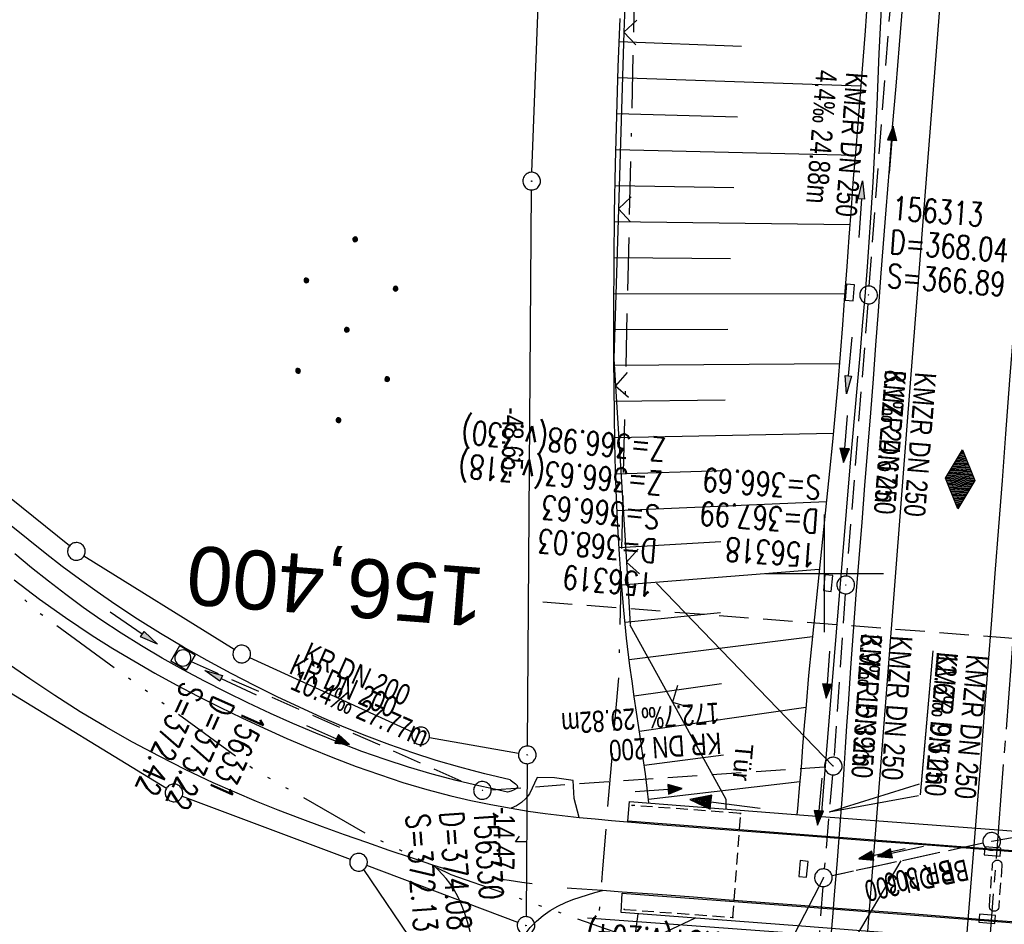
# Model space of a CAD drawing. Extents: x 510944 to 511312, y 468631 to 469578.
# Tile 13 of 30: x 511032 to 511115, y 469070 to 469147. Entities that reach past the tile are written whole.
import ezdxf
from ezdxf.enums import TextEntityAlignment as Align

# ---------------------------------------------------------------- set-up
doc = ezdxf.new("R2010")
doc.units = 0
doc.header["$LTSCALE"] = 10
doc.header["$MEASUREMENT"] = 0
for name, pattern in [('ACAD_ISO14W100', [25.5, 12, -3, 0.5, -3, 0.5, -3, 0.5, -3]), ('ACAD_ISO16W100', [73, 15, -6.5, 15, -6.5, 15, -7, 1, -7]), ('ACHSE', [5.5, 4, -0.5, 0.5, -0.5]), ('AUSGEZOGEN', [0]), ('LT00', [0]), ('LT02', [0.4, 0.2, -0.2]), ('LT12', [0.4, 0.3, -0.1]), ('LT17', [0.15, 0.1, -0.05]), ('STRICHLINIE2', [0.375, 0.25, -0.125])]:
    doc.linetypes.add(name, pattern=pattern)
doc.layers.get('0').update_dxf_attribs({"linetype": 'LT00'})
for name, color, linetype in [('--EK_FBR', 1, 'LT00'), ('--EK_Halt-Pfeil', 4, 'LT00'), ('--EK_Haltung', 7, 'STRICHLINIE2'), ('--EK_Haltung-Text', 140, 'LT00'), ('--EK_Schacht-Text', 5, 'LT00'), ('--EK_ST-93-1', 30, 'LT17'), ('--EL_DFK_AB_L', 21, 'LT00'), ('--EL_DFK_AB_P', 7, 'LT00'), ('--EL_Halt-Pfeil', 4, 'LT00'), ('--EL_Haltung', 182, 'STRICHLINIE2'), ('--EL_Haltung-Text', 182, 'LT00'), ('-AX-093', 35, 'ACHSE'), ('-HTP-20W', 11, 'LT00'), ('ABSTAND', 8, 'LT00'), ('BAB-KABEL', 220, 'ACAD_ISO16W100'), ('DFK_AB_L', 21, 'LT00'), ('DFK_AB_P', 7, 'LT00'), ('DFK_FLUR_NR', 250, 'LT00'), ('DFK_GZPKT', 250, 'LT00'), ('DFK_KATASTER', 250, 'LT00'), ('DFK_NUTZUNG', 250, 'LT00'), ('DL', 182, 'LT12'), ('DL_PFEIL', 201, 'LT00'), ('DL_TEXT', 182, 'LT00'), ('PFEIL', 140, 'AUSGEZOGEN'), ('TELEKOM', 210, 'ACAD_ISO14W100'), ('TOR_TEXT_A', 11, 'Continuous'), ('V098_AFBR_BAB', 250, 'LT00'), ('V098_BOESCH', 250, 'LT00'), ('V098_BOSCHUNG', 250, 'LT00'), ('V098_BR_KAPPE', 30, 'LT00'), ('V098_BR_WID', 30, 'LT17'), ('V098_BRUECK', 30, 'LT17'), ('V098_EINFAHRT', 250, 'LT00'), ('V098_GRABEN', 250, 'LT00'), ('V098_KA_MULD', 182, 'LT00'), ('V098_KA_PRUF', 182, 'LT00'), ('V098_LD_MARK', 250, 'LT00'), ('V098_LG_MARK', 250, 'LT02'), ('V098_RASTER', 250, 'LT00'), ('V098_SINKK', 182, 'LT00'), ('V098_TOR', 10, 'LT00'), ('V098_ZAUN', 40, 'LT00')]:
    doc.layers.add(name, color=color, linetype=linetype)
doc.styles.add('Beschrift', font='ARIAL.TTF')
doc.styles.add('Haltungsbeschriftung', font='ARIAL.TTF', dxfattribs={"width": 0.75})
doc.styles.add('schachtbeschriftung', font='romans.shx', dxfattribs={"width": 0.75, "height": 2})
doc.styles.get("Standard").update_dxf_attribs({"font": 'ARIAL.TTF'})

# ---------------------------------------------------------------- blocks, each defined once
blk = doc.blocks.new('SYMB7050')
at = {"color": 0, "linetype": 'ByBlock'}
blk.add_lwpolyline([(0, 0), (0, 0.093), (0.046, 0.058)], dxfattribs=at)
blk = doc.blocks.new('SYMB7010')
at = {"color": 0, "linetype": 'ByBlock'}
for points in [[(-0.031408, 0.499213), (-0.093728, 0.49134), (-0.15457, 0.475719), (-0.212975, 0.452595), (-0.268021, 0.422333), (-0.31884, 0.385411), (-0.36463, 0.342411), (-0.40467, 0.29401), (-0.438329, 0.240973), (-0.465074, 0.184136), (-0.484486, 0.124395), (-0.496256, 0.062692), (-0.5002, 0)], [(-0.5002, 0), (-0.496256, -0.062692), (-0.484486, -0.124395), (-0.465075, -0.184136), (-0.438329, -0.240973), (-0.404671, -0.29401), (-0.36463, -0.342411), (-0.31884, -0.385411), (-0.268021, -0.422333), (-0.212975, -0.452595), (-0.154571, -0.475719), (-0.093728, -0.49134), (-0.031408, -0.499213), (0.031408, -0.499213)], [(0.5002, 0), (0.496256, 0.062692), (0.484485, 0.124395), (0.465074, 0.184136), (0.438329, 0.240973), (0.40467, 0.29401), (0.36463, 0.342411), (0.31884, 0.385411), (0.268021, 0.422333), (0.212975, 0.452595), (0.15457, 0.475719), (0.093728, 0.49134), (0.031408, 0.499213), (-0.031408, 0.499213)], [(0.031408, -0.499213), (0.093728, -0.491341), (0.15457, -0.475719), (0.212975, -0.452595), (0.268021, -0.422333), (0.31884, -0.385411), (0.36463, -0.342411), (0.404671, -0.294011), (0.438329, -0.240974), (0.465075, -0.184136), (0.484486, -0.124395), (0.496256, -0.062692), (0.500201, 0)]]:
    blk.add_lwpolyline(points, dxfattribs=at)
blk = doc.blocks.new('SYMB0003')
at = {"color": 0, "linetype": 'ByBlock'}
for p, q in [((-0.015712, 0), (0.010166, 0.012015)), ((0, -0.021257), (-0.015712, 0)), ((0.010166, 0.012015), (0, -0.021257))]:
    blk.add_line(p, q, dxfattribs=at)
for points in [[(-0.031395, 0.499013), (-0.093691, 0.491144), (-0.154509, 0.475528), (-0.21289, 0.452414), (-0.267913, 0.422164), (-0.318712, 0.385257), (-0.364484, 0.342274), (-0.404509, 0.293893), (-0.438154, 0.240877), (-0.464888, 0.184062), (-0.484292, 0.124345), (-0.496058, 0.062667), (-0.5, 0)], [(-0.5, 0), (-0.496058, -0.062667), (-0.484292, -0.124345), (-0.464888, -0.184062), (-0.438154, -0.240877), (-0.404509, -0.293893), (-0.364485, -0.342274), (-0.318712, -0.385257), (-0.267914, -0.422164), (-0.21289, -0.452414), (-0.154509, -0.475529), (-0.093691, -0.491144), (-0.031395, -0.499014), (0.031395, -0.499014)], [(0.5, 0), (0.496057, 0.062667), (0.484292, 0.124345), (0.464888, 0.184062), (0.438153, 0.240877), (0.404509, 0.293893), (0.364484, 0.342274), (0.318712, 0.385257), (0.267913, 0.422164), (0.21289, 0.452414), (0.154509, 0.475528), (0.093691, 0.491144), (0.031395, 0.499013), (-0.031395, 0.499013)], [(0.031395, -0.499014), (0.093691, -0.491144), (0.154509, -0.475529), (0.21289, -0.452414), (0.267914, -0.422164), (0.318712, -0.385257), (0.364485, -0.342274), (0.404509, -0.293893), (0.438154, -0.240877), (0.464889, -0.184062), (0.484292, -0.124345), (0.496058, -0.062667), (0.5, 0)]]:
    blk.add_lwpolyline(points, dxfattribs=at)
blk = doc.blocks.new('Ackerland7')
at = {"layer": 'DFK_NUTZUNG', "color": 0, "linetype": 'ByBlock'}
for p, q in [((-4, 3.928), (-4, 3.67)), ((-3.95, 3.628), (-3.95, 3.97)), ((-3.9, 3.99), (-3.9, 3.607)), ((-3.85, 3.601), (-3.85, 3.997)), ((-3.8, 3.99), (-3.8, 3.607)), ((-3.75, 3.628), (-3.75, 3.97)), ((-3.7, 3.928), (-3.7, 3.67)), ((-3.65, 3.798), (-3.65, 3.8)), ((3.7, 3.929), (3.7, 3.671)), ((3.75, 3.629), (3.75, 3.971)), ((3.8, 3.992), (3.8, 3.608)), ((3.85, 3.602), (3.85, 3.998)), ((3.9, 3.992), (3.9, 3.608)), ((3.95, 3.629), (3.95, 3.971)), ((4, 3.929), (4, 3.671)), ((4.05, 3.799), (4.05, 3.801)), ((-7.85, 0.129), (-7.85, -0.129)), ((-7.8, -0.171), (-7.8, 0.171)), ((-7.75, 0.192), (-7.75, -0.192)), ((-7.7, -0.198), (-7.7, 0.198)), ((-7.65, 0.192), (-7.65, -0.192)), ((-7.6, -0.171), (-7.6, 0.171)), ((-7.55, 0.129), (-7.55, -0.129)), ((-7.5, -0.001), (-7.5, 0.001)), ((-0.15, 0.129), (-0.15, -0.129)), ((-0.1, -0.171), (-0.1, 0.171)), ((-0.05, 0.192), (-0.05, -0.192)), ((0, -0.198), (0, 0.198)), ((0.05, 0.192), (0.05, -0.192)), ((0.1, -0.171), (0.1, 0.171)), ((0.15, 0.129), (0.15, -0.129)), ((0.2, -0.001), (0.2, 0.001)), ((7.55, 0.129), (7.55, -0.129)), ((7.6, -0.171), (7.6, 0.171)), ((7.65, 0.192), (7.65, -0.192)), ((7.7, -0.198), (7.7, 0.198)), ((7.75, 0.192), (7.75, -0.192)), ((7.8, -0.171), (7.8, 0.171)), ((7.85, 0.129), (7.85, -0.129)), ((7.9, -0.001), (7.9, 0.001)), ((-4, -3.671), (-4, -3.929)), ((-3.95, -3.971), (-3.95, -3.629)), ((-3.9, -3.608), (-3.9, -3.992)), ((-3.85, -3.998), (-3.85, -3.602)), ((-3.8, -3.608), (-3.8, -3.992)), ((-3.75, -3.971), (-3.75, -3.629)), ((-3.7, -3.671), (-3.7, -3.929)), ((-3.65, -3.801), (-3.65, -3.799)), ((3.7, -3.671), (3.7, -3.929)), ((3.75, -3.971), (3.75, -3.629)), ((3.8, -3.608), (3.8, -3.992)), ((3.85, -3.998), (3.85, -3.602)), ((3.9, -3.608), (3.9, -3.992)), ((3.95, -3.971), (3.95, -3.629)), ((4, -3.671), (4, -3.929)), ((4.05, -3.801), (4.05, -3.799))]:
    blk.add_line(p, q, dxfattribs=at)
for points in [[(-3.65, 3.799), (-3.67, 3.886), (-3.725, 3.955), (-3.805, 3.994), (-3.894, 3.994), (-3.975, 3.955), (-4.03, 3.886), (-4.05, 3.799), (-4.03, 3.712), (-3.975, 3.642), (-3.894, 3.604), (-3.805, 3.604), (-3.725, 3.642), (-3.67, 3.712), (-3.65, 3.799)], [(4.05, 3.8), (4.03, 3.887), (3.975, 3.956), (3.894, 3.995), (3.805, 3.995), (3.725, 3.956), (3.67, 3.887), (3.65, 3.8), (3.67, 3.713), (3.725, 3.644), (3.805, 3.605), (3.894, 3.605), (3.975, 3.644), (4.03, 3.713), (4.05, 3.8)], [(-7.5, 0), (-7.52, 0.087), (-7.575, 0.156), (-7.655, 0.195), (-7.744, 0.195), (-7.825, 0.156), (-7.88, 0.087), (-7.9, 0)], [(0.2, 0), (0.18, 0.087), (0.125, 0.156), (0.045, 0.195), (-0.044, 0.195), (-0.125, 0.156), (-0.18, 0.087), (-0.2, 0)], [(-0.2, 0), (-0.18, -0.087), (-0.125, -0.156), (-0.044, -0.195), (0.045, -0.195), (0.125, -0.156), (0.18, -0.087), (0.2, 0)], [(7.9, 0), (7.88, 0.087), (7.825, 0.156), (7.744, 0.195), (7.655, 0.195), (7.575, 0.156), (7.52, 0.087), (7.5, 0)], [(7.5, 0), (7.52, -0.087), (7.575, -0.156), (7.655, -0.195), (7.744, -0.195), (7.825, -0.156), (7.88, -0.087), (7.9, 0)], [(-7.9, 0), (-7.88, -0.087), (-7.825, -0.156), (-7.744, -0.195), (-7.655, -0.195), (-7.575, -0.156), (-7.52, -0.087), (-7.5, 0)], [(-3.65, -3.8), (-3.67, -3.713), (-3.725, -3.644), (-3.805, -3.605), (-3.894, -3.605), (-3.975, -3.644), (-4.03, -3.713), (-4.05, -3.8), (-4.03, -3.887), (-3.975, -3.956), (-3.894, -3.995), (-3.805, -3.995), (-3.725, -3.956), (-3.67, -3.887), (-3.65, -3.8)], [(4.05, -3.8), (4.03, -3.713), (3.975, -3.644), (3.894, -3.605), (3.805, -3.605), (3.725, -3.644), (3.67, -3.713), (3.65, -3.8), (3.67, -3.887), (3.725, -3.956), (3.805, -3.995), (3.894, -3.995), (3.975, -3.956), (4.03, -3.887), (4.05, -3.8)]]:
    blk.add_lwpolyline(points, dxfattribs=at)
blk = doc.blocks.new('Pfreil3')
at = {"layer": 'PFEIL'}
blk.add_hatch(color=256, dxfattribs=at).paths.add_polyline_path([(-1.549, 0.273), (-1.549, -0.273), (0, 0)])
for p, q in [((-1.549, 0), (-4.831, 0)), ((-1.549, -0.273), (-1.549, 0.273)), ((-1.549, 0.273), (0, 0)), ((0, 0), (-1.549, -0.273))]:
    blk.add_line(p, q, dxfattribs=at)
blk = doc.blocks.new('SYMB0011')
at = {"color": 0, "linetype": 'ByBlock'}
for p, q in [((0.5, 0), (-0.5, 0)), ((0, 0.5), (0, -0.5))]:
    blk.add_line(p, q, dxfattribs=at)
blk = doc.blocks.new('SYMB0070')
at = {"color": 0, "linetype": 'ByBlock'}
for p, q in [((-0.5, 0), (0.2, 0)), ((0.5, 0), (0.2, 0.1)), ((0.2, 0.1), (0.2, 0)), ((0.468, 0), (0.21, 0.086)), ((0.21, 0.086), (0.21, -0.086)), ((0.21, -0.086), (0.468, 0)), ((0.22, -0.072), (0.437, 0)), ((0.23, -0.058), (0.405, 0)), ((0.24, -0.045), (0.374, 0)), ((0.342, 0), (0.25, 0.031)), ((0.25, 0.031), (0.25, -0.031)), ((0.25, -0.031), (0.342, 0)), ((0.26, -0.017), (0.31, 0)), ((0.27, -0.003), (0.279, 0))]:
    blk.add_line(p, q, dxfattribs=at)
for points in [[(0.2, 0), (0.2, -0.1), (0.5, 0)], [(0.437, 0), (0.22, 0.072), (0.22, -0.072)], [(0.405, 0), (0.23, 0.058), (0.23, -0.058)], [(0.374, 0), (0.24, 0.045), (0.24, -0.045)], [(0.31, 0), (0.26, 0.017), (0.26, -0.017)], [(0.279, 0), (0.27, 0.003), (0.27, -0.003)]]:
    blk.add_lwpolyline(points, dxfattribs=at)
blk = doc.blocks.new('SYMB0024')
at = {"color": 0, "linetype": 'ByBlock'}
for p, q in [((-0.5, 0.5), (0, 0)), ((0, 0), (0.5, 0.5))]:
    blk.add_line(p, q, dxfattribs=at)
blk = doc.blocks.new('SYMB1210')
at = {"color": 0, "linetype": 'ByBlock'}
blk.add_line((0.018815, -0.179014), (0.055623, -0.17119), dxfattribs=at)
for points in [[(-0.2, -0.2), (-0.2, 0.2), (0.2, 0.2), (0.2, -0.2), (-0.2, -0.2)], [(0.018815, 0.179014), (-0.018815, 0.179014), (-0.055623, 0.17119), (-0.09, 0.155885), (-0.120444, 0.133766), (-0.145623, 0.105801), (-0.164438, 0.073213), (-0.176067, 0.037424), (-0.18, 0)], [(-0.18, 0), (-0.176067, -0.037424), (-0.164438, -0.073213), (-0.145623, -0.105801), (-0.120444, -0.133766), (-0.09, -0.155885), (-0.055623, -0.17119), (-0.018815, -0.179014), (0.018815, -0.179014)], [(0.18, 0), (0.176067, 0.037424), (0.164438, 0.073213), (0.145623, 0.105801), (0.120444, 0.133766), (0.09, 0.155885), (0.055623, 0.17119), (0.018815, 0.179014)], [(0.055623, -0.17119), (0.09, -0.155885), (0.120444, -0.133766), (0.145623, -0.105801), (0.164438, -0.073213), (0.176067, -0.037424), (0.18, 0)]]:
    blk.add_lwpolyline(points, dxfattribs=at)
blk = doc.blocks.new('SYMB0652')
at = {"color": 0, "linetype": 'ByBlock'}
blk.add_lwpolyline([(-0.15, -0.075), (0.15, -0.075), (0.15, 0.075), (-0.15, 0.075), (-0.15, -0.075)], dxfattribs=at)
blk = doc.blocks.new('SYMB0071')
at = {"color": 0, "linetype": 'ByBlock'}
for p, q in [((-0.5, 0), (0, 0.25)), ((-0.16, -0.17), (-0.16, 0.17)), ((-0.14, -0.18), (-0.14, 0.18)), ((-0.12, -0.19), (-0.12, 0.19)), ((-0.1, -0.2), (-0.1, 0.2)), ((-0.08, -0.21), (-0.08, 0.21)), ((-0.06, -0.22), (-0.06, 0.22)), ((-0.04, -0.23), (-0.04, 0.23)), ((-0.02, -0.24), (-0.02, 0.24)), ((0, 0.25), (0.5, 0)), ((0, -0.25), (0, 0.25)), ((0.02, -0.24), (0.02, 0.24)), ((0.04, -0.23), (0.04, 0.23)), ((0.06, -0.22), (0.06, 0.22)), ((0.08, -0.21), (0.08, 0.21)), ((0.1, -0.2), (0.1, 0.2)), ((0.12, -0.19), (0.12, 0.19)), ((0.14, -0.18), (0.14, 0.18)), ((0.16, -0.17), (0.16, 0.17)), ((0, -0.25), (-0.5, 0)), ((-0.5, 0), (-0.5, 0)), ((-0.48, -0.01), (-0.48, 0.01)), ((-0.46, -0.02), (-0.46, 0.02)), ((-0.44, -0.03), (-0.44, 0.03)), ((-0.42, -0.04), (-0.42, 0.04)), ((-0.4, -0.05), (-0.4, 0.05)), ((-0.38, -0.06), (-0.38, 0.06)), ((-0.36, -0.07), (-0.36, 0.07)), ((-0.34, -0.08), (-0.34, 0.08)), ((-0.32, -0.09), (-0.32, 0.09)), ((-0.3, -0.1), (-0.3, 0.1)), ((-0.28, -0.11), (-0.28, 0.11)), ((-0.26, -0.12), (-0.26, 0.12)), ((-0.24, -0.13), (-0.24, 0.13)), ((-0.22, -0.14), (-0.22, 0.14)), ((-0.2, -0.15), (-0.2, 0.15)), ((-0.18, -0.16), (-0.18, 0.16)), ((0.5, 0), (0, -0.25)), ((0.18, -0.16), (0.18, 0.16)), ((0.2, -0.15), (0.2, 0.15)), ((0.22, -0.14), (0.22, 0.14)), ((0.24, -0.13), (0.24, 0.13)), ((0.26, -0.12), (0.26, 0.12)), ((0.28, -0.11), (0.28, 0.11)), ((0.3, -0.1), (0.3, 0.1)), ((0.32, -0.09), (0.32, 0.09)), ((0.34, -0.08), (0.34, 0.08)), ((0.36, -0.07), (0.36, 0.07)), ((0.38, -0.06), (0.38, 0.06)), ((0.4, -0.05), (0.4, 0.05)), ((0.42, -0.04), (0.42, 0.04)), ((0.44, -0.03), (0.44, 0.03)), ((0.46, -0.02), (0.46, 0.02)), ((0.48, -0.01), (0.48, 0.01))]:
    blk.add_line(p, q, dxfattribs=at)

msp = doc.modelspace()

# ---------------------------------------------------------------- linework, layer by layer
at = {"layer": '--EK_FBR'}
for points in [[(511106.606, 469148.302), (511106.323, 469144.809), (511106.039, 469141.316), (511105.755, 469137.824), (511105.474, 469134.33), (511105.199, 469130.837), (511104.979, 469127.968), (511104.763, 469125.1), (511104.549, 469122.231), (511104.334, 469119.362), (511104.118, 469116.493), (511103.898, 469113.624), (511103.655, 469110.533), (511103.408, 469107.443), (511103.16, 469104.353), (511102.914, 469101.263), (511102.671, 469098.172), (511102.436, 469095.081), (511102.21, 469091.99), (511101.997, 469088.897), (511101.877, 469087.07), (511101.76, 469085.242), (511101.642, 469083.415), (511101.521, 469081.588), (511101.394, 469079.761), (511101.227, 469077.531), (511101.05, 469075.301), (511100.864, 469073.072), (511100.674, 469070.843), (511100.482, 469068.615)], [(511112.047, 469068.827), (511112.353, 469072.696), (511112.662, 469076.565), (511112.971, 469080.434), (511113.278, 469084.303), (511113.582, 469088.173), (511113.887, 469092.114), (511114.189, 469096.056), (511114.488, 469099.998), (511114.786, 469103.939), (511115.084, 469107.881), (511115.383, 469111.823), (511115.732, 469116.391), (511116.081, 469120.959), (511116.431, 469125.528), (511116.778, 469130.096)], [(511031.284, 469099.454), (511033.446, 469097.818), (511035.654, 469096.246), (511037.906, 469094.742), (511039.655, 469093.64), (511041.428, 469092.576), (511043.223, 469091.549), (511045.038, 469090.556), (511046.872, 469089.595), (511048.722, 469088.664), (511050.587, 469087.759), (511052.496, 469086.866), (511054.419, 469086.002), (511056.357, 469085.173), (511058.31, 469084.381), (511060.277, 469083.632), (511062.26, 469082.929), (511064.258, 469082.277), (511066.273, 469081.68), (511068.304, 469081.142), (511070.001, 469080.743), (511071.707, 469080.388), (511073.422, 469080.076), (511074.863, 469079.847), (511076.308, 469079.645), (511077.756, 469079.465), (511079.207, 469079.306), (511080.568, 469079.171), (511081.93, 469079.047), (511083.292, 469078.93), (511086.293, 469078.682), (511089.294, 469078.445), (511092.297, 469078.215), (511095.299, 469077.989), (511098.302, 469077.765), (511103.714, 469077.357), (511109.126, 469076.943), (511114.538, 469076.522), (511117.743, 469076.27)], [(511066.886, 469075.228), (511064.987, 469075.868), (511063.09, 469076.512), (511061.197, 469077.163), (511059.308, 469077.825), (511057.425, 469078.503), (511055.551, 469079.2), (511053.686, 469079.919), (511051.833, 469080.664), (511049.993, 469081.44), (511048.167, 469082.25), (511045.857, 469083.339), (511043.574, 469084.487), (511041.32, 469085.693), (511039.094, 469086.955), (511036.898, 469088.27), (511034.733, 469089.637), (511032.617, 469091.042), (511030.533, 469092.497)], [(511070.218, 469067.128), (511070.188, 469067.964), (511070.095, 469068.797), (511069.944, 469069.624), (511069.738, 469070.441), (511069.482, 469071.246), (511069.232, 469071.902), (511068.944, 469072.539), (511068.612, 469073.151), (511068.23, 469073.728), (511067.92, 469074.122), (511067.588, 469074.5), (511067.24, 469074.867), (511066.886, 469075.228)], [(511073.728, 469066.882), (511073.783, 469067.44), (511073.917, 469067.988), (511074.119, 469068.522), (511074.382, 469069.034), (511074.696, 469069.52), (511075.052, 469069.974), (511075.57, 469070.513), (511076.138, 469070.99), (511076.746, 469071.41), (511077.387, 469071.776), (511078.053, 469072.093), (511078.662, 469072.338), (511079.281, 469072.553), (511079.909, 469072.747), (511080.541, 469072.926), (511081.176, 469073.098)], [(511120.577, 469070.062), (511118.229, 469070.251), (511115.882, 469070.442), (511113.534, 469070.631), (511110.425, 469070.877), (511107.315, 469071.117), (511104.205, 469071.355), (511101.095, 469071.592), (511097.985, 469071.829), (511094.956, 469072.062), (511091.928, 469072.295), (511088.899, 469072.527), (511085.87, 469072.755), (511082.841, 469072.978), (511081.176, 469073.098)]]:
    msp.add_lwpolyline(points, dxfattribs=at)
at = {"layer": '--EK_Haltung'}
for p, q in [((511103.799, 469124.357), (511105.564, 469147.669)), ((511103.683, 469122.861), (511101.863, 469099.763)), ((511101.753, 469098.267), (511100.8, 469084.406)), ((511046.288, 469092.524), (511070.315, 469081.9)), ((511071.749, 469081.649), (511100.001, 469083.606)), ((511100.683, 469082.911), (511099.978, 469074.936)), ((511113.45, 469077.11), (511100.645, 469074.347)), ((511099.858, 469073.441), (511098.163, 469050.035))]:
    msp.add_line(p, q, dxfattribs=at)
at = {"layer": '--EK_Haltung-Text'}
for p, q in [((511108.038, 469082.13), (511100.404, 469079.752)), ((511101.274, 469066.796), (511106.514, 469075.613))]:
    msp.add_line(p, q, dxfattribs=at)
at = {"layer": '--EK_Schacht-Text'}
for p, q in [((511100.749, 469083.658), (511085.756, 469099.182)), ((511099.912, 469074.189), (511097.492, 469069.477))]:
    msp.add_line(p, q, dxfattribs=at)
at = {"layer": '--EK_Schacht-Text', "flags": 128}
msp.add_lwpolyline([(511127.728, 469079.951), (511119.084, 469078.138), (511114.183, 469077.268)], dxfattribs=at)
at = {"layer": '--EK_ST-93-1', "ltscale": 2.5}
msp.add_line((511115.988, 469094.48), (511076.107, 469097.559), dxfattribs=at)
at = {"layer": '--EL_DFK_AB_L'}
for p, q in [((511075.198, 469134.009), (511077.273, 469190.43)), ((511074.806, 469085.36), (511075.164, 469132.51)), ((511074.794, 469083.86), (511074.696, 469070.89))]:
    msp.add_line(p, q, dxfattribs=at)
at = {"layer": '--EL_Haltung'}
for p, q in [((511103.799, 469124.357), (511105.564, 469147.669)), ((511103.683, 469122.861), (511101.863, 469099.763)), ((511101.753, 469098.267), (511100.8, 469084.406)), ((511046.288, 469092.524), (511070.315, 469081.9)), ((511071.749, 469081.649), (511100.001, 469083.606)), ((511100.683, 469082.911), (511099.978, 469074.936)), ((511113.45, 469077.11), (511100.645, 469074.347)), ((511099.858, 469073.441), (511098.163, 469050.035))]:
    msp.add_line(p, q, dxfattribs=at)
at = {"layer": '--EL_Haltung-Text'}
msp.add_line((511107.984, 469081.122), (511100.404, 469079.752), dxfattribs=at)
at = {"layer": '-AX-093', "ltscale": 0.2}
msp.add_lwpolyline([(511152.427, 469566.358), (511081.204, 468644.03)], dxfattribs=at)
at = {"layer": 'BAB-KABEL', "ltscale": 0.03, "flags": 128}
msp.add_lwpolyline([(511128.805, 469568.483), (511130.663, 469554.69), (511130.405, 469544.669), (511121.691, 469477.401), (511110.851, 469395.154), (511107.133, 469378.454), (511101.429, 469355.767), (511093.59, 469323.387), (511088.17, 469303.114), (511089.883, 469286.843), (511089.456, 469281.573), (511089.456, 469270.748), (511088.745, 469258.576), (511085.467, 469220.784), (511085.181, 469212.492), (511083.798, 469145.67), (511082.552, 469091.518), (511081.17, 469074.95), (511078.823, 469044.739), (511075.787, 469013.68), (511074.407, 469001.655), (511074.957, 468973.654), (511074.819, 468945.92), (511077.846, 468903.811), (511078.123, 468901.47), (511076.465, 468873.201), (511075.358, 468849.739), (511073.566, 468830.276), (511071.911, 468812.064), (511069.566, 468791.374), (511064.589, 468748.444), (511063.486, 468733.845), (511060.186, 468701.525), (511057.082, 468664.658), (511056.426, 468650.815), (511056.148, 468646.284)], dxfattribs=at)
at = {"layer": 'DFK_AB_L'}
for p, q in [((511075.198, 469134.009), (511077.273, 469190.43)), ((511074.806, 469085.36), (511075.164, 469132.51)), ((511074.794, 469083.86), (511074.696, 469070.89))]:
    msp.add_line(p, q, dxfattribs=at)
at = {"layer": 'DFK_KATASTER'}
for p, q in [((511035.986, 469102.33), (511022.514, 469113.18)), ((511049.953, 469093.555), (511037.207, 469101.464)), ((511065.078, 469086.532), (511051.272, 469092.848)), ((511029.28, 469090.899), (511044.2, 469081.771)), ((511066.498, 469086.088), (511074.062, 469084.741)), ((511045.542, 469081.116), (511059.788, 469075.764)), ((511073.988, 469070.405), (511061.192, 469075.235)), ((511060.911, 469074.879), (511069.229, 469062.601))]:
    msp.add_line(p, q, dxfattribs=at)
at = {"layer": 'DL'}
msp.add_line((511113.45, 469077.11), (511100.645, 469074.347), dxfattribs=at)
at = {"layer": 'TELEKOM', "ltscale": 0.05, "flags": 128}
msp.add_lwpolyline([(510986.805, 469137.377), (511033.466, 469096.624), (511051.616, 469083.393), (511061.062, 469077.961), (511068.303, 469074.473), (511088.737, 469067.331), (511101.84, 469065.906), (511102.018, 469062.255), (511103.265, 469060.297), (511119.395, 469056.913), (511133.342, 469057.348), (511135.302, 469058.772), (511136.818, 469062.869), (511153.416, 469061.617), (511171.864, 469060.994), (511179.554, 469058.758), (511188.734, 469055.374), (511194.616, 469052.169), (511201.656, 469047.628), (511208.267, 469042.884), (511215.398, 469036.918), (511223.507, 469030.33), (511235.203, 469021.75), (511253.054, 469009.861), (511262.59, 469004.251), (511262.97, 469004.04)], dxfattribs=at)
at = {"layer": 'V098_AFBR_BAB'}
for points in [[(511106.606, 469148.302), (511106.323, 469144.809), (511106.039, 469141.316), (511105.755, 469137.824), (511105.474, 469134.33), (511105.199, 469130.837), (511104.979, 469127.968), (511104.763, 469125.1), (511104.549, 469122.231), (511104.334, 469119.362), (511104.118, 469116.493), (511103.898, 469113.624), (511103.655, 469110.533), (511103.408, 469107.443), (511103.16, 469104.353), (511102.914, 469101.263), (511102.671, 469098.172), (511102.436, 469095.081), (511102.21, 469091.99), (511101.997, 469088.897), (511101.877, 469087.07), (511101.76, 469085.242), (511101.642, 469083.415), (511101.521, 469081.588), (511101.394, 469079.761), (511101.227, 469077.531), (511101.05, 469075.301), (511100.864, 469073.072), (511100.674, 469070.843), (511100.482, 469068.615)], [(511112.047, 469068.827), (511112.353, 469072.696), (511112.662, 469076.565), (511112.971, 469080.434), (511113.278, 469084.303), (511113.582, 469088.173), (511113.887, 469092.114), (511114.189, 469096.056), (511114.488, 469099.998), (511114.786, 469103.939), (511115.084, 469107.881), (511115.383, 469111.823), (511115.732, 469116.391), (511116.081, 469120.959), (511116.431, 469125.528), (511116.778, 469130.096)], [(511031.284, 469099.454), (511033.446, 469097.818), (511035.654, 469096.246), (511037.906, 469094.742), (511039.655, 469093.64), (511041.428, 469092.576), (511043.223, 469091.549), (511045.038, 469090.556), (511046.872, 469089.595), (511048.722, 469088.664), (511050.587, 469087.759), (511052.496, 469086.866), (511054.419, 469086.002), (511056.357, 469085.173), (511058.31, 469084.381), (511060.277, 469083.632), (511062.26, 469082.929), (511064.258, 469082.277), (511066.273, 469081.68), (511068.304, 469081.142), (511070.001, 469080.743), (511071.707, 469080.388), (511073.422, 469080.076), (511074.863, 469079.847), (511076.308, 469079.645), (511077.756, 469079.465), (511079.207, 469079.306), (511080.568, 469079.171), (511081.93, 469079.047), (511083.292, 469078.93), (511086.293, 469078.682), (511089.294, 469078.445), (511092.297, 469078.215), (511095.299, 469077.989), (511098.302, 469077.765), (511103.714, 469077.357), (511109.126, 469076.943), (511114.538, 469076.522), (511117.743, 469076.27)], [(511066.886, 469075.228), (511064.987, 469075.868), (511063.09, 469076.512), (511061.197, 469077.163), (511059.308, 469077.825), (511057.425, 469078.503), (511055.551, 469079.2), (511053.686, 469079.919), (511051.833, 469080.664), (511049.993, 469081.44), (511048.167, 469082.25), (511045.857, 469083.339), (511043.574, 469084.487), (511041.32, 469085.693), (511039.094, 469086.955), (511036.898, 469088.27), (511034.733, 469089.637), (511032.617, 469091.042), (511030.533, 469092.497)], [(511069.944, 469069.624), (511069.738, 469070.441), (511069.482, 469071.246), (511069.232, 469071.902), (511068.944, 469072.539), (511068.612, 469073.151), (511068.23, 469073.728), (511067.92, 469074.122), (511067.588, 469074.5), (511067.24, 469074.867), (511066.886, 469075.228)], [(511075.052, 469069.974), (511075.57, 469070.513), (511076.138, 469070.99), (511076.746, 469071.41), (511077.387, 469071.776), (511078.053, 469072.093), (511078.662, 469072.338), (511079.281, 469072.553), (511079.909, 469072.747), (511080.541, 469072.926), (511081.176, 469073.098)], [(511120.577, 469070.062), (511118.229, 469070.251), (511115.882, 469070.442), (511113.534, 469070.631), (511110.425, 469070.877), (511107.315, 469071.117), (511104.205, 469071.355), (511101.095, 469071.592), (511097.985, 469071.829), (511094.956, 469072.062), (511091.928, 469072.295), (511088.899, 469072.527), (511085.87, 469072.755), (511082.841, 469072.978), (511081.176, 469073.098)]]:
    msp.add_lwpolyline(points, dxfattribs=at)
at = {"layer": 'V098_BOESCH'}
for points in [[(511085.111, 469080.528), (511084.961, 469081.795), (511084.814, 469082.992), (511084.639, 469084.304), (511084.453, 469085.614), (511084.261, 469086.924), (511084.066, 469088.233), (511083.872, 469089.542), (511083.685, 469090.852), (511083.507, 469092.163), (511083.223, 469094.516), (511082.981, 469096.872), (511082.778, 469099.233), (511082.611, 469101.598), (511082.476, 469103.965), (511082.369, 469106.335), (511082.287, 469108.707), (511082.228, 469111.08), (511082.186, 469113.454), (511082.159, 469115.829), (511082.144, 469118.204), (511082.138, 469122.329), (511082.157, 469126.453), (511082.203, 469130.575), (511082.278, 469134.695), (511082.382, 469138.813), (511082.518, 469142.929), (511082.687, 469147.045)], [(511083.82, 469068.193), (511084.216, 469071.132)]]:
    msp.add_lwpolyline(points, dxfattribs=at)
at = {"layer": 'V098_BOSCHUNG'}
for p, q in [((511082.604, 469145.112), (511092.956, 469144.695)), ((511082.487, 469142.06), (511103.077, 469141.34)), ((511082.388, 469139.008), (511092.615, 469138.704)), ((511082.307, 469135.955), (511102.604, 469135.46)), ((511082.242, 469132.902), (511092.307, 469132.71)), ((511082.193, 469129.834), (511102.147, 469129.59)), ((511082.159, 469126.781), (511092.044, 469126.714)), ((511082.141, 469123.727), (511101.713, 469123.702)), ((511082.137, 469120.687), (511091.814, 469120.715)), ((511082.147, 469117.646), (511101.259, 469117.782)), ((511082.172, 469114.592), (511091.592, 469114.713)), ((511082.219, 469111.526), (511100.747, 469111.899)), ((511082.296, 469108.432), (511091.38, 469108.71)), ((511082.411, 469105.327), (511100.167, 469106.084)), ((511082.574, 469102.198), (511091.22, 469102.701)), ((511082.794, 469099.031), (511099.564, 469100.357)), ((511083.081, 469095.859), (511091.174, 469096.686)), ((511083.44, 469092.694), (511098.977, 469094.654)), ((511083.861, 469089.62), (511091.277, 469090.66)), ((511084.305, 469086.627), (511098.421, 469088.652)), ((511084.718, 469083.722), (511091.442, 469084.619)), ((511085.074, 469080.847), (511097.913, 469082.352))]:
    msp.add_line(p, q, dxfattribs=at)
at = {"layer": 'V098_BR_KAPPE'}
for points in [[(511147.584, 469075.699), (511147.456, 469074.045), (511130.553, 469075.312), (511114.538, 469076.571), (511098.293, 469077.827), (511083.317, 469078.981), (511083.461, 469080.656), (511098.631, 469079.478), (511114.754, 469078.241), (511130.826, 469076.985), (511147.584, 469075.699)], [(511146.967, 469067.954), (511146.896, 469066.304), (511129.91, 469067.605), (511113.565, 469068.877), (511098.056, 469070.076), (511082.751, 469071.244), (511082.857, 469072.891), (511098.012, 469071.759), (511113.529, 469070.554), (511129.971, 469069.282), (511146.967, 469067.954)]]:
    msp.add_lwpolyline(points, dxfattribs=at)
at = {"layer": 'V098_BR_WID'}
msp.add_lwpolyline([(511083.034, 469071.507), (511092.237, 469070.817), (511092.898, 469079.635), (511083.709, 469080.324)], dxfattribs=at)
at = {"layer": 'V098_BRUECK'}
msp.add_lwpolyline([(511113.986, 469071.81), (511114.249, 469075.24), (511114.261, 469075.35), (511114.288, 469075.457), (511114.35, 469075.549), (511114.435, 469075.621), (511114.537, 469075.666), (511114.647, 469075.682), (511114.757, 469075.667), (511114.859, 469075.622), (511114.945, 469075.551), (511115.007, 469075.459), (511115.042, 469075.353), (511115.047, 469075.242), (511114.784, 469071.813), (511114.774, 469071.696), (511114.754, 469071.586), (511114.692, 469071.488), (511114.606, 469071.411), (511114.501, 469071.363), (511114.386, 469071.346), (511114.272, 469071.362), (511114.166, 469071.41), (511114.079, 469071.486), (511114.017, 469071.584), (511113.985, 469071.695)], close=True, dxfattribs=at)
at = {"layer": 'V098_EINFAHRT'}
msp.add_lwpolyline([(511079.207, 469079.306), (511078.774, 469080.909), (511078.684, 469082.448), (511077.096, 469082.673), (511075.627, 469082.693), (511074.992, 469081.293), (511074.673, 469080.903), (511074.299, 469080.566), (511073.879, 469080.288), (511073.422, 469080.076)], dxfattribs=at)
at = {"layer": 'V098_GRABEN'}
for points in [[(511103.623, 469148.498), (511103.439, 469145.997), (511103.247, 469143.497), (511103.049, 469140.997), (511102.849, 469138.498), (511102.647, 469135.998), (511102.448, 469133.498), (511102.254, 469130.998), (511102.067, 469128.517), (511101.884, 469126.035), (511101.702, 469123.554), (511101.516, 469121.073), (511101.324, 469118.592), (511101.122, 469116.113), (511100.907, 469113.634), (511100.676, 469111.155), (511100.433, 469108.678), (511100.179, 469106.201), (511099.92, 469103.724), (511099.658, 469101.248), (511099.398, 469098.772), (511099.142, 469096.296), (511098.895, 469093.819), (511098.659, 469091.341), (511098.439, 469088.862), (511098.293, 469087.095), (511098.151, 469085.328), (511098.011, 469083.56), (511097.866, 469081.792), (511097.714, 469080.025), (511097.671, 469079.553)], [(511099.749, 469079.392), (511100.072, 469083.318), (511100.524, 469088.857), (511100.858, 469092.962), (511101.192, 469097.066), (511101.529, 469101.171), (511101.87, 469105.275), (511102.218, 469109.379), (511102.573, 469113.482), (511102.794, 469115.984), (511103.015, 469118.486), (511103.233, 469120.988), (511103.444, 469123.49), (511103.644, 469125.994), (511103.831, 469128.498), (511104, 469131.003), (511104.131, 469133.181), (511104.249, 469135.359), (511104.357, 469137.539), (511104.459, 469139.719), (511104.556, 469141.899), (511104.652, 469144.079), (511104.749, 469146.259), (511104.852, 469148.439)], [(511073.342, 469082.486), (511072.272, 469082.745), (511071.203, 469083.007), (511070.137, 469083.278), (511069.074, 469083.562), (511067.083, 469084.14), (511065.108, 469084.773), (511063.149, 469085.458), (511061.207, 469086.191), (511059.28, 469086.97), (511057.369, 469087.789), (511055.474, 469088.647), (511053.593, 469089.538), (511051.728, 469090.461), (511049.683, 469091.514), (511047.66, 469092.603), (511045.659, 469093.731), (511043.686, 469094.9), (511041.741, 469096.113), (511039.829, 469097.374), (511038.32, 469098.42), (511036.831, 469099.494), (511035.36, 469100.594), (511033.904, 469101.717), (511032.462, 469102.858), (511031.031, 469104.016)], [(511073.116, 469081.45), (511072.026, 469081.685), (511070.938, 469081.924), (511069.852, 469082.172), (511068.769, 469082.433), (511066.746, 469082.969), (511064.738, 469083.562), (511062.746, 469084.209), (511060.77, 469084.906), (511058.808, 469085.65), (511056.861, 469086.437), (511054.929, 469087.263), (511053.012, 469088.124), (511051.108, 469089.017), (511049.264, 469089.917), (511047.436, 469090.846), (511045.628, 469091.809), (511043.841, 469092.807), (511042.081, 469093.845), (511040.348, 469094.925), (511038.647, 469096.051), (511037.141, 469097.107), (511035.66, 469098.2), (511034.201, 469099.324), (511032.762, 469100.475), (511031.34, 469101.651)], [(511073.342, 469082.486), (511073.582, 469082.319), (511073.79, 469082.157), (511073.934, 469082.005), (511073.98, 469081.869), (511073.897, 469081.743), (511073.699, 469081.635), (511073.427, 469081.54), (511073.116, 469081.45)]]:
    msp.add_lwpolyline(points, dxfattribs=at)
at = {"layer": 'V098_LD_MARK'}
msp.add_lwpolyline([(511088.81, 468877.784), (511090.629, 468901.221), (511092.447, 468924.658), (511094.264, 468948.095), (511096.08, 468971.532), (511097.896, 468994.969), (511099.712, 469018.407), (511101.528, 469041.844), (511102.635, 469056.125), (511103.743, 469070.406), (511104.852, 469084.687), (511105.964, 469098.968), (511107.078, 469113.249), (511107.925, 469124.076), (511108.773, 469134.902), (511109.621, 469145.729), (511110.47, 469156.555)], dxfattribs=at)
at = {"layer": 'V098_LG_MARK', "ltscale": 1.5, "flags": 128}
msp.add_lwpolyline([(511081.176, 469073.098), (511080.303, 469073.149), (511079.43, 469073.206), (511078.559, 469073.275), (511077.499, 469073.381), (511076.442, 469073.508), (511075.386, 469073.649), (511074.329, 469073.796), (511073.272, 469073.945), (511072.41, 469074.064), (511071.548, 469074.186), (511070.688, 469074.319), (511069.833, 469074.47), (511068.984, 469074.646), (511068.142, 469074.855), (511067.513, 469075.036), (511066.886, 469075.228)], dxfattribs=at)
at = {"layer": 'V098_RASTER'}
for p, q in [((511100.001, 469095), (511100.001, 469105)), ((511095.003, 469099.999), (511105.003, 469099.999))]:
    msp.add_line(p, q, dxfattribs=at)
at = {"layer": 'V098_ZAUN'}
for p, q in [((511083.46, 469160.885), (511082.996, 469145.892)), ((511082.996, 469145.892), (511082.533, 469130.9)), ((511082.281, 469115.91), (511083.207, 469100.939)), ((511083.207, 469100.939), (511083.533, 469095.676)), ((511083.503, 469095.645), (511087.118, 469089.074))]:
    msp.add_line(p, q, dxfattribs=at)
for points in [[(511082.533, 469130.9), (511082.14, 469118.197), (511082.281, 469115.91)], [(511087.118, 469089.074), (511091.642, 469080.851), (511091.65, 469080.02)], [(511089.026, 469070.765), (511082.131, 469067.523), (511080.667, 469065.693)]]:
    msp.add_lwpolyline(points, dxfattribs=at)

# ---------------------------------------------------------------- block references
at = {"layer": '--EK_Halt-Pfeil', "yscale": 4, "zscale": 4}
for p, xscale, rotation in [((511105.679, 469135.937), 3.999999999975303, 85.6677400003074), ((511101.776, 469111.391), 3.999999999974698, 265.4928600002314), ((511100.279, 469091.405), 3.999999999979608, 266.0699199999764), ((511057.897, 469086.297), 3.999999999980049, 336.149170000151), ((511099.588, 469080.652), 4.000000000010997, 264.9472000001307), ((511085.944, 469081.63), 4.000000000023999, 3.964179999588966), ((511104.882, 469076.226), 3.999999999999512, 192.1758399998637)]:
    msp.add_blockref('SYMB0070', p, dxfattribs=dict(at, xscale=xscale, rotation=rotation))
at = {"layer": '--EL_DFK_AB_P', "xscale": 1.500000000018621, "yscale": 1.5, "zscale": 1.5, "rotation": 264.7377099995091}
for p in [(511075.17, 469133.26), (511074.8, 469084.61), (511074.69, 469070.14)]:
    msp.add_blockref('SYMB0003', p, dxfattribs=at)
at = {"layer": '--EL_Halt-Pfeil', "yscale": 4, "zscale": 4}
for p, xscale, rotation in [((511105.679, 469135.937), 3.999999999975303, 85.6677400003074), ((511101.776, 469111.391), 3.999999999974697, 265.4928600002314), ((511100.279, 469091.405), 3.999999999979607, 266.0699199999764), ((511057.897, 469086.297), 3.999999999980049, 336.149170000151), ((511099.588, 469080.652), 4.000000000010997, 264.9472000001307), ((511085.944, 469081.63), 4.000000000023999, 3.964179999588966), ((511104.882, 469076.226), 3.999999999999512, 192.1758399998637)]:
    msp.add_blockref('SYMB0070', p, dxfattribs=dict(at, xscale=xscale, rotation=rotation))
at = {"layer": '-HTP-20W', "xscale": 5.000000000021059, "yscale": 5, "zscale": 5, "rotation": 265.5840300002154}
msp.add_blockref('SYMB0071', (511111.514, 469107.975), dxfattribs=at)
at = {"layer": 'DFK_AB_P', "xscale": 1.500000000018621, "yscale": 1.5, "zscale": 1.5, "rotation": 264.7377099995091}
for p in [(511075.17, 469133.26), (511074.8, 469084.61), (511074.69, 469070.14)]:
    msp.add_blockref('SYMB0003', p, dxfattribs=at)
at = {"layer": 'DFK_FLUR_NR', "xscale": 10, "yscale": 10, "zscale": 10, "rotation": 89.64307001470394}
msp.add_blockref('SYMB7050', (511074.73, 469077.24), dxfattribs=at)
at = {"layer": 'DFK_GZPKT', "xscale": 1.500000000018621, "yscale": 1.5, "zscale": 1.5, "rotation": 264.7377099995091}
for p in [(511036.57, 469101.86), (511050.59, 469093.16), (511065.76, 469086.22), (511044.84, 469081.38), (511060.49, 469075.5)]:
    msp.add_blockref('SYMB7010', p, dxfattribs=at)
at = {"layer": 'DFK_NUTZUNG', "rotation": 264.7376999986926}
msp.add_blockref('Ackerland7', (511059.496, 469120.657), dxfattribs=at)
at = {"layer": 'DL_PFEIL', "xscale": 3.999999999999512, "yscale": 4, "zscale": 4, "rotation": 192.1758399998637}
msp.add_blockref('SYMB0070', (511106.455, 469076.422), dxfattribs=at)
at = {"layer": 'PFEIL'}
for p, rotation in [((511103.229, 469133.293), 86.2588288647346), ((511101.868, 469115.216), 264.1861186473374), ((511043.435, 469093.982), 325.8316977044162), ((511047.451, 469091.761), 154.5599215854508)]:
    msp.add_blockref('Pfreil3', p, dxfattribs=dict(at, rotation=rotation))
at = {"layer": 'V098_BR_WID', "xscale": 0.09999999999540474, "yscale": 0.09999999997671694, "zscale": 0.1, "rotation": 264.86010000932}
for p in [(511083.709, 469080.324), (511092.898, 469079.635), (511083.034, 469071.507), (511092.237, 469070.817)]:
    msp.add_blockref('SYMB0011', p, dxfattribs=at)
at = {"layer": 'V098_KA_MULD', "xscale": 3.799999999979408, "yscale": 3.799999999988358, "zscale": 3.8, "rotation": 149.35479663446}
msp.add_blockref('SYMB1210', (511045.602, 469092.827), dxfattribs=at)
at = {"layer": 'V098_KA_PRUF', "xscale": 1.500000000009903, "yscale": 1.5, "zscale": 1.5, "rotation": 264.8601000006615}
for p in [(511103.742, 469123.609), (511101.804, 469099.015), (511100.749, 469083.658), (511071.001, 469081.597), (511114.183, 469077.268), (511099.912, 469074.189)]:
    msp.add_blockref('SYMB0003', p, dxfattribs=at)
at = {"layer": 'V098_SINKK', "yscale": 4.5, "zscale": 4.5}
for p, xscale, rotation in [((511102.145, 469123.811), 4.499999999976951, 264.860099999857), ((511100.303, 469099.177), 4.499999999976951, 264.860099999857), ((511114.255, 469076.417), 4.500000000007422, 175.5543240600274), ((511098.212, 469074.934), 4.499999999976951, 264.860099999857), ((511113.795, 469070.709), 4.499999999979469, 175.5720924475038)]:
    msp.add_blockref('SYMB0652', p, dxfattribs=dict(at, xscale=xscale, rotation=rotation))
at = {"layer": 'V098_TOR', "xscale": 5.999999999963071, "yscale": 5.999999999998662, "zscale": 6, "rotation": 172.6930136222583}
msp.add_blockref('SYMB0070', (511091.567, 469080.437), dxfattribs=at)
at = {"layer": 'V098_ZAUN', "yscale": 2.099999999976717, "zscale": 2.1}
for p, xscale, rotation in [((511082.996, 469145.892), 2.100000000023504, 268.2296399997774), ((511082.533, 469130.9), 2.100000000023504, 268.2296399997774), ((511082.281, 469115.91), 2.099999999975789, 273.5382000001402), ((511083.207, 469100.939), 2.099999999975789, 273.5382000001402), ((511087.118, 469089.074), 2.100000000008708, 298.8178600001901)]:
    msp.add_blockref('SYMB0024', p, dxfattribs=dict(at, xscale=xscale, rotation=rotation))

# ---------------------------------------------------------------- texts
at = {"layer": '--EK_Haltung-Text', "style": 'Haltungsbeschriftung', "width": 0.75}
for s, rotation, p in [('4.4‰ 24.88m', -94.33226, (511099.301, 469142.727)), ('KMZR DN 250', -94.33226, (511101.854, 469142.534)), ('8.1‰ 24.67m', -94.50714, (511105.143, 469117.303)), ('KMZR DN 250', -94.50714, (511107.695, 469117.102)), ('3.9‰ 15.39m', -93.93008, (511103.11, 469094.931)), ('KMZR DN 250', -93.93008, (511105.664, 469094.756)), ('KR DN 200', -23.85083, (511055.632, 469092.569)), ('%%U12.6‰ 9.51m', -95.05279, (511109.542, 469093.392)), ('KMZR DN 250', -95.05279, (511112.092, 469093.166)), ('10.4‰ 27.77m', -23.85083, (511054.597, 469090.228)), ('172.7‰ 29.82m', -176.03581, (511091.015, 469089.059)), ('KR DN 200', -176.03581, (511091.192, 469086.505))]:
    msp.add_text(s, height=1.8, rotation=rotation, dxfattribs=at).set_placement(p)
at = {"layer": '--EK_Schacht-Text', "style": 'schachtbeschriftung', "width": 0.75}
for s, rotation, p in [('156313', -4.33226, (511105.691, 469129.994)), ('D=368.04', -4.33226, (511105.473, 469127.122)), ('S=366.89', -4.33226, (511105.255, 469124.251)), ('Z=366.98(v.330)', -185.0528, (511086.61, 469111.477)), ('Z=366.63(v.318)', -185.0528, (511086.356, 469108.608)), ('S=366.69', -183.93008, (511099.754, 469108.259)), ('S=366.63', -185.0528, (511086.103, 469105.739)), ('D=367.99', -183.93008, (511099.557, 469105.386)), ('D=368.03', -185.0528, (511085.849, 469102.87)), ('156318', -183.93008, (511099.359, 469102.513)), ('156319', -185.0528, (511085.595, 469100.002)), ('S=372.42', -113.85083, (511045.58, 469090.923)), ('D=373.22', -113.85083, (511048.214, 469089.759)), ('156331', -113.85083, (511050.848, 469088.594)), ('S=372.13', -86.03582, (511064.506, 469079.551)), ('D=374.08', -86.03582, (511067.379, 469079.75)), ('156330', -86.03582, (511070.253, 469079.949)), ('%%UZ=366.51(v.204)', -184.13992, (511097.19, 469069.099))]:
    msp.add_text(s, height=2, rotation=rotation, dxfattribs=at).set_placement(p)
at = {"layer": '--EK_ST-93-1', "style": 'Beschrift'}
msp.add_text('156,400', height=5, rotation=-184.41597, dxfattribs=at).set_placement((511071.122, 469097.94), align=Align.MIDDLE_LEFT)
at = {"layer": '--EL_Haltung-Text', "style": 'Haltungsbeschriftung'}
for s, rotation, width, p in [('KMZR DN 250', -94.33226, 0.75, (511101.854, 469142.534)), ('KMZR DN 250', -94.50714, 0.75, (511105.143, 469117.303)), ('KMZR DN 250', -93.93008, 0.75, (511103.11, 469094.931)), ('KR DN 200', -23.85083, 0.75, (511054.504, 469091.568)), ('%%UKMZR DN 250', -95.05279, 0.75, (511109.542, 469093.392)), ('KR DN 200', -176.03581, 0.75, (511091.192, 469086.505)), ('BR DN 300', -167.82417, 0.7, (511111.977, 469075.771))]:
    msp.add_text(s, height=1.8, rotation=rotation, dxfattribs=dict(at, width=width)).set_placement(p)
at = {"layer": 'ABSTAND', "width": 0.75}
for s, p in [(' -48.65-', (511072.689, 469114.608)), (' -14.47-', (511071.958, 469080.715))]:
    msp.add_text(s, height=1.8, rotation=-90.43419, dxfattribs=at).set_placement(p)
at = {"layer": 'DL_TEXT', "style": 'Haltungsbeschriftung', "width": 0.7}
msp.add_text('BR 300', height=1.8, rotation=-167.82417, dxfattribs=at).set_placement((511110.668, 469075.751))
at = {"layer": 'TOR_TEXT_A', "insert": (511092.461, 469085.599), "char_height": 1.5, "attachment_point": 7, "rotation": 264.8601, "style": 'Beschrift'}
msp.add_mtext('Tür', dxfattribs=at)

doc.saveas('drawing.dxf')
